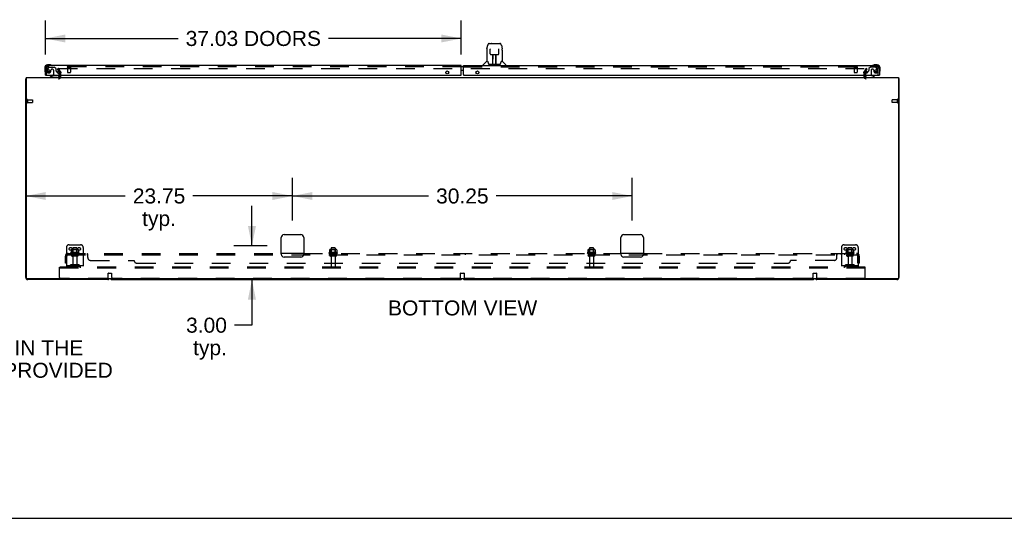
# Model space of a CAD drawing. Header units: inches. Extents: x 0 to 303, y 0 to 196.
# Tile 2 of 25: x 64 to 152, y 0 to 44. Entities that reach past the tile are written whole.
import ezdxf

# ---------------------------------------------------------------- set-up
doc = ezdxf.new("R2010")
doc.units = ezdxf.units.IN
doc.header["$LTSCALE"] = 16.67597
doc.header["$MEASUREMENT"] = 0
doc.linetypes.add('HIDDEN', pattern=[0.2, 0.1, -0.1])
doc.layers.get('0').update_dxf_attribs({"linetype": 'CONTINUOUS'})
for name, color, linetype in [('DEFAULT_2', 8, 'HIDDEN'), ('DIMENSIONS', 7, 'CONTINUOUS'), ('MASTER_DOOR_ASSEMBLY', 7, 'CONTINUOUS'), ('SLAVE_DOOR_ASSEMBLY', 7, 'CONTINUOUS'), ('SUBPANEL', 7, 'CONTINUOUS')]:
    doc.layers.add(name, color=color, linetype=linetype)
doc.styles.get("Standard").update_dxf_attribs({"font": 'arial.ttf'})
doc.dimstyles.new('DIMSTYLE_1', dxfattribs={"dimtxt": 1.337645, "dimasz": 1.783526, "dimexe": 0.09, "dimexo": 0.07, "dimgap": 0.0375, "dimtad": 0, "dimtih": 1, "dimtoh": 1, "dimzin": 4, "dimdsep": 46, "dimtxsty": 'Standard', "dimblk": '_FILLED', "dimblk1": '_FILLED', "dimblk2": '_FILLED', "dimcen": 0.09, "dimadec": 3, "dimazin": 1, "dimtfac": 1, "dimtdec": 3, "dimtofl": 0, "dimtmove": 0, "dimatfit": 3, "dimldrblk": '_FILLED', "dimfxl": 0, "dimtolj": 1, "dimtzin": 4, "dimarcsym": 0})

# ---------------------------------------------------------------- blocks, each defined once
blk = doc.blocks.new('_FILLED')
at = {"color": 0, "linetype": 'ByBlock'}
blk.add_solid([(0, 0), (-1, 0.2), (-1, -0.2)], dxfattribs=at)
blk = doc.blocks.new('*D6')
at = {"layer": 'DIMENSIONS', "color": 2, "linetype": 'Continuous'}
for p, q in [((66.224, 41.339), (66.224, 44.364)), ((103.255, 41.339), (103.255, 44.364)), ((66.224, 42.758), (78.054, 42.758)), ((103.255, 42.758), (91.425, 42.758))]:
    blk.add_line(p, q, dxfattribs=at)
at = {"layer": 'DIMENSIONS', "color": 2, "linetype": 'Continuous', "xscale": 1.7835262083, "yscale": 1.7835262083, "zscale": 1.7835262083, "rotation": 180}
blk.add_blockref('_FILLED', (66.224, 42.758), dxfattribs=at)
at = {"layer": 'DIMENSIONS', "color": 2, "linetype": 'Continuous', "xscale": 1.7835262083, "yscale": 1.7835262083, "zscale": 1.7835262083}
blk.add_blockref('_FILLED', (103.255, 42.758), dxfattribs=at)
at = {"layer": 'DIMENSIONS', "color": 2, "linetype": 'Continuous', "insert": (84.739, 43.427), "char_height": 1.33764, "width": 12.03383, "attachment_point": 2, "line_spacing_factor": 0.9}
blk.add_mtext('37.03 DOORS', dxfattribs=at)
blk = doc.blocks.new('*D23')
at = {"layer": 'DIMENSIONS', "color": 2, "linetype": 'Continuous'}
for p, q in [((84.619, 24.279), (84.619, 27.846)), ((85.975, 24.279), (83.014, 24.279)), ((73.033, 21.279), (86.224, 21.279)), ((84.619, 21.279), (84.619, 17.211)), ((84.619, 17.211), (83.058, 17.211))]:
    blk.add_line(p, q, dxfattribs=at)
at = {"layer": 'DIMENSIONS', "color": 2, "linetype": 'Continuous', "xscale": 1.7835262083, "yscale": 1.7835262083, "zscale": 1.7835262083}
for p, rotation in [((84.619, 24.279), 270), ((84.619, 21.279), 90)]:
    blk.add_blockref('_FILLED', p, dxfattribs=dict(at, rotation=rotation))
at = {"layer": 'DIMENSIONS', "color": 2, "linetype": 'Continuous', "insert": (82.39, 17.88), "char_height": 1.3376, "width": 3.63501, "attachment_point": 3, "line_spacing_factor": 0.9}
blk.add_mtext('3.00\\Ptyp.', dxfattribs=at)
blk = doc.blocks.new('*D24')
at = {"layer": 'DIMENSIONS', "color": 2, "linetype": 'Continuous'}
for p, q in [((88.224, 26.528), (88.224, 30.327)), ((118.474, 26.528), (118.474, 30.327)), ((88.224, 28.722), (100.343, 28.722)), ((118.474, 28.722), (106.355, 28.722))]:
    blk.add_line(p, q, dxfattribs=at)
at = {"layer": 'DIMENSIONS', "color": 2, "linetype": 'Continuous', "xscale": 1.7835262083, "yscale": 1.7835262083, "zscale": 1.7835262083, "rotation": 180}
blk.add_blockref('_FILLED', (88.224, 28.722), dxfattribs=at)
at = {"layer": 'DIMENSIONS', "color": 2, "linetype": 'Continuous', "xscale": 1.7835262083, "yscale": 1.7835262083, "zscale": 1.7835262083}
blk.add_blockref('_FILLED', (118.474, 28.722), dxfattribs=at)
at = {"layer": 'DIMENSIONS', "color": 2, "linetype": 'Continuous', "insert": (103.349, 29.391), "char_height": 1.3376, "width": 4.6743, "attachment_point": 2, "line_spacing_factor": 0.9}
blk.add_mtext('30.25', dxfattribs=at)
blk = doc.blocks.new('*D25')
at = {"layer": 'DIMENSIONS', "color": 2, "linetype": 'Continuous'}
for p, q in [((88.224, 26.528), (88.224, 30.327)), ((64.474, 28.722), (73.343, 28.722)), ((88.224, 28.722), (79.355, 28.722))]:
    blk.add_line(p, q, dxfattribs=at)
at = {"layer": 'DIMENSIONS', "color": 2, "linetype": 'Continuous', "xscale": 1.7835262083, "yscale": 1.7835262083, "zscale": 1.7835262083, "rotation": 180}
blk.add_blockref('_FILLED', (64.474, 28.722), dxfattribs=at)
at = {"layer": 'DIMENSIONS', "color": 2, "linetype": 'Continuous', "xscale": 1.7835262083, "yscale": 1.7835262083, "zscale": 1.7835262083}
blk.add_blockref('_FILLED', (88.224, 28.722), dxfattribs=at)
at = {"layer": 'DIMENSIONS', "color": 2, "linetype": 'Continuous', "insert": (76.349, 29.391), "char_height": 1.3376, "width": 4.6743, "attachment_point": 2, "line_spacing_factor": 0.9}
blk.add_mtext('23.75\\Ptyp.', dxfattribs=at)

msp = doc.modelspace()

# ---------------------------------------------------------------- linework, layer by layer
at = {"color": 3, "linetype": 'Continuous'}
for p, q in [((67.405, 39.847), (67.49, 39.7)), ((67.495, 39.602), (67.495, 39.683)), ((67.495, 39.364), (67.495, 39.483)), ((139.203, 39.683), (139.203, 39.602)), ((139.203, 39.483), (139.203, 39.364)), ((64.474, 21.468), (64.474, 39.175)), ((64.526, 39.279), (64.526, 21.391)), ((64.526, 39.279), (142.172, 39.279)), ((142.172, 39.279), (142.172, 21.391)), ((142.224, 39.175), (142.224, 21.468)), ((87.224, 23.529), (87.224, 25.029)), ((87.474, 25.279), (88.974, 25.279)), ((89.224, 25.029), (89.224, 23.529)), ((117.474, 23.529), (117.474, 25.029)), ((117.724, 25.279), (119.224, 25.279)), ((119.474, 25.029), (119.474, 23.529)), ((88.974, 23.279), (87.474, 23.279)), ((119.224, 23.279), (117.724, 23.279)), ((142.112, 21.331), (64.586, 21.331)), ((71.785, 21.279), (64.663, 21.279)), ((142.035, 21.279), (134.913, 21.279))]:
    msp.add_line(p, q, dxfattribs=at)
at = {"color": 7, "linetype": 'Continuous'}
for p, q in [((64.526, 39.175), (64.474, 39.175)), ((142.172, 39.175), (142.224, 39.175)), ((72.163, 21.279), (103.16, 21.279)), ((103.538, 21.279), (134.535, 21.279)), ((0, 0), (303.199, 0))]:
    msp.add_line(p, q, dxfattribs=at)
at = {"color": 3, "linetype": 'Continuous'}
for points in [[(64.491, 39.192), (64.488, 39.19), (64.485, 39.189), (64.483, 39.188), (64.481, 39.186), (64.479, 39.184), (64.477, 39.183), (64.476, 39.181), (64.475, 39.179), (64.474, 39.178), (64.474, 39.176), (64.474, 39.175)], [(64.514, 39.207), (64.513, 39.205), (64.51, 39.203), (64.508, 39.201), (64.505, 39.2), (64.503, 39.198), (64.5, 39.196), (64.497, 39.195), (64.491, 39.192)], [(142.183, 39.207), (142.185, 39.205), (142.187, 39.203), (142.189, 39.201), (142.192, 39.2), (142.195, 39.198), (142.198, 39.196), (142.201, 39.195)], [(142.201, 39.195), (142.207, 39.192), (142.209, 39.19), (142.212, 39.189), (142.214, 39.188), (142.217, 39.186), (142.219, 39.184), (142.22, 39.183), (142.222, 39.181), (142.223, 39.179), (142.223, 39.178), (142.224, 39.176), (142.224, 39.175)]]:
    msp.add_lwpolyline(points, dxfattribs=at)
for centre, radius, start, end in [((67.462, 39.683), 0.033, 0, 30), ((64.663, 39.09), 0.189, 136.4873, 141.71938), ((67.41, 39.364), 0.085, 270, 360), ((139.288, 39.364), 0.085, 180, 270), ((142.035, 39.09), 0.189, 38.28062, 43.5127), ((87.474, 25.029), 0.25, 90, 180), ((88.974, 25.029), 0.25, 0, 90), ((117.724, 25.029), 0.25, 90, 180), ((119.224, 25.029), 0.25, 0, 90), ((87.474, 23.529), 0.25, 180, 270), ((88.974, 23.529), 0.25, 270, 360), ((117.724, 23.529), 0.25, 180, 270), ((119.224, 23.529), 0.25, 270, 360), ((64.663, 21.468), 0.189, 180, 270), ((64.586, 21.391), 0.06, 180, 270), ((71.785, 21.468), 0.189, 270, 313.51297), ((134.913, 21.468), 0.189, 226.48703, 270), ((142.035, 21.468), 0.189, 270, 360), ((142.112, 21.391), 0.06, 270, 360)]:
    msp.add_arc(centre, radius, start, end, dxfattribs=at)
at = {"color": 7, "linetype": 'Continuous'}
for centre, start, end in [((72.163, 21.468), 226.5797, 270), ((103.16, 21.468), 270, 313.4203), ((103.538, 21.468), 226.5797, 270), ((134.535, 21.468), 270, 313.4203)]:
    msp.add_arc(centre, 0.189, start, end, dxfattribs=at)
at = {"layer": 'DEFAULT_2', "color": 8, "linetype": 'HIDDEN'}
for p, q in [((67.294, 40.04), (67.384, 40.092)), ((67.405, 39.847), (67.294, 40.04)), ((67.384, 40.092), (67.58, 39.752)), ((67.43, 40.092), (139.267, 40.092)), ((67.495, 39.483), (67.495, 39.602)), ((67.599, 39.364), (67.599, 39.683)), ((139.099, 39.683), (139.099, 39.364)), ((139.117, 39.752), (139.313, 40.092)), ((139.203, 39.602), (139.203, 39.483)), ((139.207, 39.7), (139.403, 40.04)), ((139.403, 40.04), (139.313, 40.092)), ((64.578, 37.317), (64.578, 37.033)), ((64.621, 37.317), (64.621, 37.033)), ((64.621, 37.299), (65.068, 37.299)), ((64.621, 37.051), (65.068, 37.051)), ((65.078, 37.289), (65.078, 37.061)), ((141.62, 37.061), (141.62, 37.289)), ((142.077, 37.299), (141.63, 37.299)), ((142.077, 37.051), (141.63, 37.051)), ((142.077, 37.033), (142.077, 37.317)), ((142.12, 37.033), (142.12, 37.317)), ((68.099, 24.133), (68.099, 22.383)), ((68.349, 24.383), (69.349, 24.383)), ((69.205, 23.678), (68.493, 23.678)), ((68.53, 23.923), (68.53, 23.705)), ((69.104, 23.944), (68.593, 23.944)), ((68.665, 23.924), (68.645, 23.944)), ((68.661, 24.078), (68.661, 23.483)), ((68.665, 23.628), (68.665, 23.924)), ((69.032, 23.924), (68.665, 23.924)), ((69.006, 24.108), (68.691, 24.108)), ((69.032, 23.924), (69.052, 23.944)), ((69.032, 23.628), (69.032, 23.924)), ((69.036, 24.078), (69.036, 23.483)), ((69.168, 23.923), (69.168, 23.705)), ((69.599, 24.133), (69.599, 22.383)), ((92.205, 23.678), (91.493, 23.678)), ((91.53, 23.923), (91.53, 23.705)), ((92.104, 23.944), (91.593, 23.944)), ((91.665, 23.924), (91.645, 23.944)), ((91.661, 24.078), (91.661, 23.483)), ((91.665, 23.628), (91.665, 23.924)), ((92.032, 23.924), (91.665, 23.924)), ((92.006, 24.108), (91.691, 24.108)), ((92.032, 23.924), (92.052, 23.944)), ((92.032, 23.628), (92.032, 23.924)), ((92.036, 24.078), (92.036, 23.483)), ((92.168, 23.923), (92.168, 23.705)), ((115.205, 23.678), (114.493, 23.678)), ((114.53, 23.923), (114.53, 23.705)), ((115.104, 23.944), (114.593, 23.944)), ((114.665, 23.924), (114.645, 23.944)), ((114.661, 24.078), (114.661, 23.483)), ((115.032, 23.924), (114.665, 23.924)), ((114.665, 23.628), (114.665, 23.924)), ((115.006, 24.108), (114.691, 24.108)), ((115.032, 23.924), (115.052, 23.944)), ((115.032, 23.628), (115.032, 23.924)), ((115.036, 24.078), (115.036, 23.483)), ((115.168, 23.923), (115.168, 23.705)), ((137.099, 24.133), (137.099, 22.383)), ((137.349, 24.383), (138.349, 24.383)), ((138.205, 23.678), (137.493, 23.678)), ((137.53, 23.923), (137.53, 23.705)), ((138.104, 23.944), (137.593, 23.944)), ((137.665, 23.924), (137.645, 23.944)), ((137.661, 24.078), (137.661, 23.483)), ((138.032, 23.924), (137.665, 23.924)), ((137.665, 23.628), (137.665, 23.924)), ((138.006, 24.108), (137.691, 24.108)), ((138.032, 23.924), (138.052, 23.944)), ((138.032, 23.628), (138.032, 23.924)), ((138.036, 24.078), (138.036, 23.483)), ((138.168, 23.923), (138.168, 23.705)), ((138.599, 24.133), (138.599, 22.383)), ((68.515, 23.608), (69.183, 23.608)), ((69.106, 23.483), (68.591, 23.483)), ((69.106, 23.373), (68.591, 23.373)), ((68.665, 23.628), (68.645, 23.608)), ((69.032, 23.628), (68.665, 23.628)), ((68.684, 23.311), (68.684, 22.413)), ((69.014, 23.311), (69.014, 22.413)), ((69.032, 23.628), (69.052, 23.608)), ((91.515, 23.608), (92.183, 23.608)), ((92.106, 23.483), (91.591, 23.483)), ((92.106, 23.373), (91.591, 23.373)), ((91.665, 23.628), (91.645, 23.608)), ((92.032, 23.628), (91.665, 23.628)), ((91.684, 23.311), (91.684, 22.413)), ((92.014, 23.311), (92.014, 22.413)), ((92.032, 23.628), (92.052, 23.608)), ((114.515, 23.608), (115.183, 23.608)), ((115.106, 23.483), (114.591, 23.483)), ((115.106, 23.373), (114.591, 23.373)), ((114.665, 23.628), (114.645, 23.608)), ((115.032, 23.628), (114.665, 23.628)), ((114.684, 23.311), (114.684, 22.413)), ((115.014, 23.311), (115.014, 22.413)), ((115.032, 23.628), (115.052, 23.608)), ((137.515, 23.608), (138.183, 23.608)), ((138.106, 23.483), (137.591, 23.483)), ((138.106, 23.373), (137.591, 23.373)), ((137.665, 23.628), (137.645, 23.608)), ((138.032, 23.628), (137.665, 23.628)), ((137.684, 23.311), (137.684, 22.413)), ((138.014, 23.311), (138.014, 22.413)), ((138.032, 23.628), (138.052, 23.608)), ((67.474, 22.279), (67.474, 22.383)), ((139.224, 22.383), (67.474, 22.383)), ((67.474, 21.446), (67.474, 22.279)), ((139.224, 22.279), (67.474, 22.279)), ((69.599, 22.487), (68.099, 22.487)), ((68.442, 22.556), (68.374, 22.507)), ((68.502, 22.471), (68.434, 22.422)), ((69.189, 22.577), (68.508, 22.577)), ((69.189, 22.473), (68.508, 22.473)), ((68.674, 22.577), (68.674, 22.473)), ((69.024, 22.577), (69.024, 22.473)), ((69.195, 22.471), (69.263, 22.422)), ((69.256, 22.556), (69.324, 22.507)), ((138.599, 22.487), (137.099, 22.487)), ((137.442, 22.556), (137.374, 22.507)), ((137.502, 22.471), (137.434, 22.422)), ((138.189, 22.577), (137.508, 22.577)), ((138.189, 22.473), (137.508, 22.473)), ((137.674, 22.577), (137.674, 22.473)), ((138.024, 22.577), (138.024, 22.473)), ((138.195, 22.471), (138.263, 22.422)), ((138.256, 22.556), (138.324, 22.507)), ((139.224, 22.279), (139.224, 22.383)), ((139.224, 21.446), (139.224, 22.279)), ((71.699, 21.383), (67.536, 21.383)), ((71.824, 21.508), (71.824, 21.833)), ((71.844, 21.853), (72.104, 21.853)), ((72.124, 21.833), (72.124, 21.508)), ((103.074, 21.383), (72.249, 21.383)), ((103.199, 21.508), (103.199, 21.833)), ((103.219, 21.853), (103.479, 21.853)), ((103.499, 21.833), (103.499, 21.508)), ((134.449, 21.383), (103.624, 21.383)), ((134.574, 21.508), (134.574, 21.833)), ((134.594, 21.853), (134.854, 21.853)), ((134.874, 21.833), (134.874, 21.508)), ((139.161, 21.383), (134.999, 21.383))]:
    msp.add_line(p, q, dxfattribs=at)
for points in [[(67.41, 40.074), (67.41, 40.076), (67.411, 40.078), (67.411, 40.08), (67.412, 40.082), (67.413, 40.083), (67.415, 40.085), (67.416, 40.086), (67.418, 40.088), (67.42, 40.089), (67.422, 40.09), (67.424, 40.091), (67.426, 40.091), (67.428, 40.091), (67.43, 40.092)], [(67.412, 40.067), (67.411, 40.068), (67.411, 40.07), (67.41, 40.072), (67.41, 40.074), (67.41, 40.074)], [(139.267, 40.092), (139.269, 40.091), (139.272, 40.091), (139.274, 40.091), (139.276, 40.09), (139.278, 40.089), (139.28, 40.088), (139.281, 40.086), (139.283, 40.085), (139.284, 40.083), (139.285, 40.082), (139.286, 40.08), (139.287, 40.078), (139.287, 40.076), (139.287, 40.074)], [(139.287, 40.074), (139.287, 40.074), (139.287, 40.072), (139.287, 40.07), (139.286, 40.068), (139.285, 40.067)], [(68.53, 23.705), (68.53, 23.703), (68.53, 23.702), (68.529, 23.701), (68.529, 23.7), (68.529, 23.7), (68.528, 23.699), (68.528, 23.699), (68.527, 23.698), (68.527, 23.698), (68.527, 23.697), (68.526, 23.697), (68.526, 23.697), (68.526, 23.697), (68.526, 23.696), (68.525, 23.696), (68.525, 23.696), (68.525, 23.696), (68.525, 23.696)], [(68.536, 23.932), (68.534, 23.931), (68.533, 23.93), (68.532, 23.929), (68.531, 23.927), (68.53, 23.926), (68.53, 23.924), (68.53, 23.923)], [(69.162, 23.932), (69.163, 23.931), (69.164, 23.93), (69.166, 23.929), (69.166, 23.927), (69.167, 23.926), (69.167, 23.924), (69.168, 23.923)], [(69.173, 23.696), (69.173, 23.696), (69.172, 23.696), (69.172, 23.696), (69.172, 23.696), (69.172, 23.697), (69.171, 23.697), (69.171, 23.697), (69.171, 23.697), (69.17, 23.698), (69.17, 23.698), (69.17, 23.699), (69.169, 23.699), (69.169, 23.7), (69.169, 23.7), (69.168, 23.701), (69.168, 23.702), (69.168, 23.703), (69.168, 23.705)], [(91.53, 23.705), (91.53, 23.703), (91.53, 23.702), (91.529, 23.701), (91.529, 23.7), (91.529, 23.7), (91.528, 23.699), (91.528, 23.699), (91.527, 23.698), (91.527, 23.698), (91.527, 23.697), (91.526, 23.697), (91.526, 23.697), (91.526, 23.697), (91.526, 23.696), (91.525, 23.696), (91.525, 23.696), (91.525, 23.696), (91.525, 23.696)], [(91.536, 23.932), (91.534, 23.931), (91.533, 23.93), (91.532, 23.929), (91.531, 23.927), (91.53, 23.926), (91.53, 23.924), (91.53, 23.923)], [(92.162, 23.932), (92.163, 23.931), (92.164, 23.93), (92.166, 23.929), (92.166, 23.927), (92.167, 23.926), (92.167, 23.924), (92.168, 23.923)], [(92.173, 23.696), (92.173, 23.696), (92.172, 23.696), (92.172, 23.696), (92.172, 23.696), (92.172, 23.697), (92.171, 23.697), (92.171, 23.697), (92.171, 23.697), (92.17, 23.698), (92.17, 23.698), (92.17, 23.699), (92.169, 23.699), (92.169, 23.7), (92.169, 23.7), (92.168, 23.701), (92.168, 23.702), (92.168, 23.703), (92.168, 23.705)], [(114.53, 23.705), (114.53, 23.703), (114.53, 23.702), (114.529, 23.701), (114.529, 23.7), (114.529, 23.7), (114.528, 23.699), (114.528, 23.699), (114.527, 23.698), (114.527, 23.698), (114.527, 23.697), (114.526, 23.697), (114.526, 23.697), (114.526, 23.697), (114.526, 23.696), (114.525, 23.696), (114.525, 23.696), (114.525, 23.696), (114.525, 23.696)], [(114.536, 23.932), (114.534, 23.931), (114.533, 23.93), (114.532, 23.929), (114.531, 23.927), (114.53, 23.926), (114.53, 23.924), (114.53, 23.923)], [(115.162, 23.932), (115.163, 23.931), (115.164, 23.93), (115.166, 23.929), (115.166, 23.927), (115.167, 23.926), (115.167, 23.924), (115.168, 23.923)], [(115.173, 23.696), (115.173, 23.696), (115.172, 23.696), (115.172, 23.696), (115.172, 23.696), (115.172, 23.697), (115.171, 23.697), (115.171, 23.697), (115.171, 23.697), (115.17, 23.698), (115.17, 23.698), (115.17, 23.699), (115.169, 23.699), (115.169, 23.7), (115.169, 23.7), (115.168, 23.701), (115.168, 23.702), (115.168, 23.703), (115.168, 23.705)], [(137.53, 23.705), (137.53, 23.703), (137.53, 23.702), (137.529, 23.701), (137.529, 23.7), (137.529, 23.7), (137.528, 23.699), (137.528, 23.699), (137.527, 23.698), (137.527, 23.698), (137.527, 23.697), (137.526, 23.697), (137.526, 23.697), (137.526, 23.697), (137.526, 23.696), (137.525, 23.696), (137.525, 23.696), (137.525, 23.696), (137.525, 23.696)], [(137.536, 23.932), (137.534, 23.931), (137.533, 23.93), (137.532, 23.929), (137.531, 23.927), (137.53, 23.926), (137.53, 23.924), (137.53, 23.923)], [(138.162, 23.932), (138.163, 23.931), (138.164, 23.93), (138.166, 23.929), (138.166, 23.927), (138.167, 23.926), (138.167, 23.924), (138.168, 23.923)], [(138.173, 23.696), (138.173, 23.696), (138.172, 23.696), (138.172, 23.696), (138.172, 23.696), (138.172, 23.697), (138.171, 23.697), (138.171, 23.697), (138.171, 23.697), (138.17, 23.698), (138.17, 23.698), (138.17, 23.699), (138.169, 23.699), (138.169, 23.7), (138.169, 23.7), (138.168, 23.701), (138.168, 23.702), (138.168, 23.703), (138.168, 23.705)]]:
    msp.add_lwpolyline(points, dxfattribs=at)
for centre in [(68.474, 24.008), (69.224, 24.008), (137.474, 24.008), (138.224, 24.008)]:
    msp.add_circle(centre, 0.128, dxfattribs=at)
for centre, radius, start, end in [((67.462, 39.683), 0.137, 0, 30), ((139.236, 39.683), 0.137, 150, 180), ((139.236, 39.683), 0.033, 150, 180), ((67.41, 39.364), 0.189, 270, 360), ((139.288, 39.364), 0.189, 180, 270), ((64.599, 37.317), 0.0215, 0, 180), ((64.599, 37.033), 0.0215, 180, 360), ((65.068, 37.289), 0.01, 0, 90), ((65.068, 37.061), 0.01, 270, 360), ((141.63, 37.289), 0.01, 90, 180), ((141.63, 37.061), 0.01, 180, 270), ((142.098, 37.317), 0.0215, 360, 180), ((142.098, 37.033), 0.0215, 180, 0), ((68.349, 24.133), 0.25, 90, 180), ((68.515, 23.646), 0.0384, 124.44966, 270), ((68.849, 23.078), 0.698, 117.6814, 120.66313), ((68.593, 23.803), 0.141, 90, 113.95), ((68.691, 24.078), 0.03, 90, 180), ((69.006, 24.078), 0.03, 0, 90), ((69.104, 23.803), 0.141, 66.05, 90), ((68.849, 23.078), 0.698, 59.33687, 62.3186), ((69.183, 23.646), 0.0384, 270, 55.55034), ((69.349, 24.133), 0.25, 0, 90), ((91.515, 23.646), 0.0384, 124.44966, 270), ((91.849, 23.078), 0.698, 117.6814, 120.66313), ((91.593, 23.803), 0.141, 90, 113.95), ((91.691, 24.078), 0.03, 90, 180), ((92.006, 24.078), 0.03, 0, 90), ((92.104, 23.803), 0.141, 66.05, 90), ((91.849, 23.078), 0.698, 59.33687, 62.3186), ((92.183, 23.646), 0.0384, 270, 55.55034), ((114.515, 23.646), 0.0384, 124.44966, 270), ((114.849, 23.078), 0.698, 117.6814, 120.66313), ((114.593, 23.803), 0.141, 90, 113.95), ((114.691, 24.078), 0.03, 90, 180), ((115.006, 24.078), 0.03, 0, 90), ((115.104, 23.803), 0.141, 66.05, 90), ((114.849, 23.078), 0.698, 59.33687, 62.3186), ((115.183, 23.646), 0.0384, 270, 55.55034), ((137.349, 24.133), 0.25, 90, 180), ((137.515, 23.646), 0.0384, 124.44966, 270), ((137.849, 23.078), 0.698, 117.6814, 120.66313), ((137.593, 23.803), 0.141, 90, 113.95), ((137.691, 24.078), 0.03, 90, 180), ((138.006, 24.078), 0.03, 0, 90), ((138.104, 23.803), 0.141, 66.05, 90), ((137.849, 23.078), 0.698, 59.33687, 62.3186), ((138.183, 23.646), 0.0384, 270, 55.55034), ((138.349, 24.133), 0.25, 0, 90), ((68.591, 23.428), 0.055, 90, 270), ((68.621, 23.311), 0.0625, 0, 90), ((69.076, 23.311), 0.0625, 90, 180), ((69.106, 23.428), 0.055, 270, 90), ((91.591, 23.428), 0.055, 90, 270), ((91.621, 23.311), 0.0625, 0, 90), ((92.076, 23.311), 0.0625, 90, 180), ((92.106, 23.428), 0.055, 270, 90), ((114.591, 23.428), 0.055, 90, 270), ((114.621, 23.311), 0.0625, 0, 90), ((115.076, 23.311), 0.0625, 90, 180), ((115.106, 23.428), 0.055, 270, 90), ((137.591, 23.428), 0.055, 90, 270), ((137.621, 23.311), 0.0625, 0, 90), ((138.076, 23.311), 0.0625, 90, 180), ((138.106, 23.428), 0.055, 270, 90), ((68.313, 22.591), 0.104, 270, 305.75389), ((68.313, 22.591), 0.208, 270, 305.75389), ((68.508, 22.463), 0.114, 90, 125.75389), ((68.508, 22.463), 0.01, 90, 125.75389), ((68.714, 22.413), 0.03, 180, 270), ((68.984, 22.413), 0.03, 270, 360), ((69.189, 22.463), 0.114, 54.24611, 90), ((69.189, 22.463), 0.01, 54.24611, 90), ((69.385, 22.591), 0.208, 234.24611, 270), ((69.385, 22.591), 0.104, 234.24611, 270), ((91.714, 22.413), 0.03, 180, 270), ((91.984, 22.413), 0.03, 270, 360), ((114.714, 22.413), 0.03, 180, 270), ((114.984, 22.413), 0.03, 270, 360), ((137.313, 22.591), 0.104, 270, 305.75389), ((137.313, 22.591), 0.208, 270, 305.75389), ((137.508, 22.463), 0.114, 90, 125.75389), ((137.508, 22.463), 0.01, 90, 125.75389), ((137.714, 22.413), 0.03, 180, 270), ((137.984, 22.413), 0.03, 270, 360), ((138.189, 22.463), 0.114, 54.24611, 90), ((138.189, 22.463), 0.01, 54.24611, 90), ((138.385, 22.591), 0.208, 234.24611, 270), ((138.385, 22.591), 0.104, 234.24611, 270), ((67.536, 21.446), 0.0625, 180, 270), ((71.699, 21.508), 0.125, 270, 360), ((71.844, 21.833), 0.02, 90, 180), ((72.104, 21.833), 0.02, 0, 90), ((72.249, 21.508), 0.125, 180, 270), ((103.074, 21.508), 0.125, 270, 360), ((103.219, 21.833), 0.02, 90, 180), ((103.479, 21.833), 0.02, 0, 90), ((103.624, 21.508), 0.125, 180, 270), ((134.449, 21.508), 0.125, 270, 360), ((134.594, 21.833), 0.02, 90, 180), ((134.854, 21.833), 0.02, 0, 90), ((134.999, 21.508), 0.125, 180, 270), ((139.161, 21.446), 0.0625, 270, 360)]:
    msp.add_arc(centre, radius, start, end, dxfattribs=at)
at = {"layer": 'MASTER_DOOR_ASSEMBLY', "color": 7, "linetype": 'Continuous'}
for p, q in [((105.54, 41.846), (105.605, 42.151)), ((105.729, 42.306), (106.613, 42.306)), ((105.815, 42.306), (105.814, 42.306)), ((105.975, 42.325), (105.956, 42.306)), ((105.975, 42.325), (106.452, 42.325)), ((106.452, 42.325), (106.471, 42.306)), ((106.613, 42.306), (106.698, 42.306)), ((106.822, 42.151), (106.887, 41.846)), ((105.524, 41.703), (105.524, 40.731)), ((105.825, 41.831), (105.826, 41.828)), ((105.826, 41.828), (105.826, 41.825)), ((105.826, 41.825), (105.826, 41.821)), ((105.826, 41.821), (105.826, 41.813)), ((105.828, 41.682), (105.826, 41.813)), ((105.833, 41.399), (105.828, 41.682)), ((105.833, 41.399), (105.835, 41.386)), ((105.914, 41.321), (106.034, 41.321)), ((106.064, 40.475), (106.079, 41.322)), ((106.07, 41.322), (106.358, 41.322)), ((106.072, 40.906), (106.072, 41.322)), ((106.339, 40.455), (106.324, 41.322)), ((106.355, 40.455), (106.355, 41.322)), ((106.393, 41.321), (106.513, 41.321)), ((106.594, 41.399), (106.601, 41.809)), ((106.601, 41.823), (106.601, 41.827)), ((106.601, 41.818), (106.601, 41.823)), ((106.601, 41.809), (106.601, 41.818)), ((106.893, 41.816), (106.887, 41.846)), ((106.902, 41.702), (106.902, 40.731)), ((105.21, 40.337), (105.21, 40.399)), ((105.519, 40.725), (105.221, 40.427)), ((105.598, 40.731), (105.524, 40.731)), ((105.594, 40.731), (105.6, 40.72)), ((105.66, 40.566), (105.675, 40.519)), ((105.675, 40.519), (105.678, 40.51)), ((105.728, 40.455), (106.699, 40.455)), ((106.075, 41.097), (106.072, 41.097)), ((106.075, 41.085), (106.072, 41.085)), ((106.072, 40.455), (106.072, 40.459)), ((106.355, 41.097), (106.328, 41.097)), ((106.355, 41.085), (106.328, 41.085)), ((106.332, 40.857), (106.355, 40.857)), ((106.355, 40.853), (106.332, 40.853)), ((106.749, 40.51), (106.752, 40.519)), ((106.827, 40.72), (106.832, 40.729)), ((106.902, 40.731), (106.829, 40.731)), ((106.908, 40.725), (107.206, 40.427)), ((107.217, 40.337), (107.217, 40.399)), ((140.271, 40.397), (140.014, 40.397)), ((103.442, 40.233), (103.352, 40.233)), ((103.442, 39.913), (103.352, 39.913)), ((139.245, 39.483), (139.245, 39.436)), ((139.355, 39.71), (139.274, 39.629)), ((140.032, 39.318), (139.794, 39.456)), ((140.454, 39.483), (140.474, 39.483)), ((140.474, 40.091), (140.474, 40.134)), ((140.534, 39.878), (140.531, 39.84)), ((140.534, 39.878), (140.534, 40.134)), ((140.032, 39.279), (140.032, 39.318))]:
    msp.add_line(p, q, dxfattribs=at)
at = {"layer": 'MASTER_DOOR_ASSEMBLY', "color": 3, "linetype": 'Continuous'}
for p, q in [((103.442, 39.546), (103.442, 40.337)), ((103.442, 40.337), (140.227, 40.337)), ((103.505, 39.483), (140.454, 39.483)), ((140.474, 40.091), (140.474, 39.483))]:
    msp.add_line(p, q, dxfattribs=at)
at = {"layer": 'MASTER_DOOR_ASSEMBLY', "color": 8, "linetype": 'HIDDEN'}
for p, q in [((103.442, 40.233), (140.227, 40.233)), ((138.228, 40.19), (138.512, 40.19)), ((138.246, 40.19), (138.246, 39.743)), ((138.256, 39.733), (138.484, 39.733)), ((138.494, 40.19), (138.494, 39.743)), ((139.245, 39.559), (139.245, 39.483)), ((139.493, 39.849), (139.355, 39.71)), ((139.678, 40.212), (139.552, 40.086)), ((139.552, 40.086), (139.552, 39.907)), ((140.129, 40.212), (139.678, 40.212)), ((139.744, 39.922), (139.744, 39.543)), ((139.875, 40.02), (139.842, 40.02)), ((139.973, 39.933), (139.973, 39.922)), ((140.295, 40.034), (140.194, 40.178)), ((140.37, 39.483), (140.37, 40.091)), ((139.402, 39.279), (140.032, 39.279))]:
    msp.add_line(p, q, dxfattribs=at)
at = {"layer": 'MASTER_DOOR_ASSEMBLY', "color": 7, "linetype": 'Continuous'}
for points in [[(105.729, 42.306), (105.725, 42.305), (105.712, 42.304), (105.699, 42.301), (105.687, 42.295), (105.675, 42.289), (105.665, 42.281), (105.656, 42.272), (105.648, 42.262), (105.641, 42.252), (105.634, 42.24), (105.628, 42.228), (105.623, 42.214), (105.617, 42.199), (105.612, 42.183), (105.608, 42.164), (105.605, 42.151)], [(106.822, 42.151), (106.819, 42.164), (106.815, 42.183), (106.809, 42.199), (106.804, 42.215), (106.799, 42.228), (106.793, 42.241), (106.786, 42.252), (106.779, 42.263), (106.771, 42.272), (106.761, 42.281), (106.751, 42.289), (106.74, 42.296), (106.727, 42.301), (106.714, 42.304), (106.701, 42.306), (106.698, 42.306)], [(105.54, 41.846), (105.534, 41.815), (105.528, 41.775), (105.525, 41.735), (105.524, 41.703)], [(105.825, 41.834), (105.825, 41.834), (105.825, 41.834), (105.825, 41.834), (105.825, 41.834), (105.825, 41.833), (105.825, 41.832), (105.825, 41.831)], [(105.835, 41.386), (105.838, 41.374), (105.843, 41.362), (105.851, 41.351), (105.859, 41.342), (105.869, 41.334), (105.88, 41.328), (105.892, 41.324), (105.904, 41.322), (105.913, 41.321)], [(106.034, 41.321), (106.038, 41.321), (106.046, 41.322), (106.054, 41.322)], [(106.054, 41.322), (106.062, 41.322), (106.07, 41.322)], [(106.358, 41.322), (106.366, 41.322), (106.374, 41.322)], [(106.374, 41.322), (106.382, 41.322), (106.39, 41.321), (106.393, 41.321)], [(106.514, 41.321), (106.525, 41.322), (106.536, 41.324), (106.548, 41.329), (106.559, 41.335), (106.569, 41.343), (106.577, 41.352), (106.584, 41.363), (106.589, 41.375), (106.593, 41.387), (106.594, 41.399)], [(106.601, 41.827), (106.601, 41.83), (106.601, 41.832), (106.602, 41.833), (106.602, 41.833), (106.602, 41.834), (106.602, 41.834)], [(106.902, 41.702), (106.902, 41.736), (106.898, 41.776), (106.893, 41.816)], [(105.6, 40.72), (105.614, 40.692), (105.629, 40.656), (105.644, 40.614), (105.66, 40.566)], [(105.678, 40.51), (105.682, 40.497), (105.687, 40.487), (105.692, 40.478)], [(105.692, 40.478), (105.698, 40.471), (105.703, 40.465), (105.71, 40.46), (105.717, 40.457), (105.725, 40.455), (105.727, 40.455)], [(106.7, 40.455), (106.701, 40.455), (106.709, 40.457), (106.716, 40.46), (106.723, 40.465), (106.729, 40.471), (106.734, 40.478)], [(106.734, 40.478), (106.739, 40.487), (106.744, 40.497), (106.749, 40.51)], [(106.752, 40.519), (106.766, 40.565), (106.782, 40.612), (106.798, 40.655), (106.813, 40.691), (106.827, 40.72)]]:
    msp.add_lwpolyline(points, dxfattribs=at)
at = {"layer": 'MASTER_DOOR_ASSEMBLY', "color": 3, "linetype": 'Continuous'}
for centre in [(104.692, 39.733), (139.224, 39.733)]:
    msp.add_circle(centre, 0.133, dxfattribs=at)
at = {"layer": 'MASTER_DOOR_ASSEMBLY', "color": 8, "linetype": 'HIDDEN'}
msp.add_circle((140.17, 39.87), 0.101, dxfattribs=at)
at = {"layer": 'MASTER_DOOR_ASSEMBLY', "color": 7, "linetype": 'Continuous'}
for centre, radius, start, end in [((105.249, 40.399), 0.0394, 135, 180), ((105.533, 40.711), 0.0197, 97.5, 135), ((106.084, 40.475), 0.0197, 179, 269.92316), ((106.319, 40.475), 0.0197, 270.07713, 1), ((106.894, 40.711), 0.0197, 45, 82.5), ((107.178, 40.399), 0.0394, 0, 45), ((139.894, 40.349), 0.015, 120.88989, 173.62041), ((139.894, 40.352), 0.015, 186.37959, 270), ((140.014, 40.147), 0.25, 90, 120.88989), ((140.271, 40.134), 0.263, 0, 90), ((140.271, 40.134), 0.203, 0, 90), ((139.345, 39.559), 0.1, 135, 152.98246), ((139.844, 39.543), 0.1, 216.54681, 239.90799), ((140.489, 39.757), 0.015, 180, 263.62041), ((140.485, 39.757), 0.015, 276.37959, 329.11011), ((140.284, 39.878), 0.25, 329.11011, 360), ((139.402, 39.436), 0.157, 180, 270)]:
    msp.add_arc(centre, radius, start, end, dxfattribs=at)
at = {"layer": 'MASTER_DOOR_ASSEMBLY', "color": 3, "linetype": 'Continuous'}
for centre, radius, start, end in [((140.227, 40.091), 0.246, 0, 90), ((103.505, 39.546), 0.0625, 180, 270)]:
    msp.add_arc(centre, radius, start, end, dxfattribs=at)
at = {"layer": 'MASTER_DOOR_ASSEMBLY', "color": 8, "linetype": 'HIDDEN'}
for centre, radius, start, end in [((138.228, 40.212), 0.0215, 90, 270), ((138.256, 39.743), 0.01, 180, 270), ((138.484, 39.743), 0.01, 270, 360), ((138.512, 40.212), 0.0215, 270, 90), ((139.345, 39.559), 0.1, 152.98246, 180), ((139.564, 39.778), 0.1, 111.60962, 135), ((139.513, 39.907), 0.039, 291.60962, 360), ((139.842, 39.922), 0.098, 90, 180), ((139.844, 39.543), 0.1, 180, 216.54681), ((139.875, 39.922), 0.098, 0, 90), ((140.366, 39.933), 0.393, 181.65986, 197.92977), ((140.17, 39.87), 0.187, 197.84824, 16.84389), ((140.129, 40.133), 0.079, 35.1, 90), ((140.227, 40.091), 0.142, 0, 90), ((139.98, 39.812), 0.386, 16.84389, 35.1)]:
    msp.add_arc(centre, radius, start, end, dxfattribs=at)
at = {"layer": 'MASTER_DOOR_ASSEMBLY', "color": 7, "linetype": 'Continuous'}
for centre, start_param, end_param in [((106.064, 40.495), -1.369355, -1.264777), ((106.339, 40.495), -1.876815, -1.570796)]:
    msp.add_ellipse(centre, major_axis=(0.0394, 0), ratio=1, start_param=start_param, end_param=end_param, dxfattribs=at)
at = {"layer": 'SLAVE_DOOR_ASSEMBLY', "color": 7, "linetype": 'Continuous'}
for p, q in [((66.683, 40.397), (66.427, 40.397)), ((66.47, 40.337), (66.427, 40.337)), ((66.721, 40.394), (66.683, 40.397)), ((66.164, 40.134), (66.164, 39.878)), ((66.164, 39.878), (66.167, 39.84)), ((66.244, 39.483), (66.224, 39.483)), ((66.904, 39.456), (66.666, 39.318)), ((67.343, 39.71), (67.423, 39.629)), ((67.453, 39.483), (67.453, 39.436)), ((103.442, 40.233), (103.255, 40.233)), ((103.442, 39.913), (103.255, 39.913)), ((66.666, 39.279), (66.666, 39.318))]:
    msp.add_line(p, q, dxfattribs=at)
at = {"layer": 'SLAVE_DOOR_ASSEMBLY', "color": 3, "linetype": 'Continuous'}
for p, q in [((103.255, 40.337), (66.47, 40.337)), ((103.255, 39.546), (103.255, 40.337)), ((66.224, 39.483), (66.224, 40.091)), ((66.244, 39.483), (103.192, 39.483))]:
    msp.add_line(p, q, dxfattribs=at)
at = {"layer": 'SLAVE_DOOR_ASSEMBLY', "color": 8, "linetype": 'HIDDEN'}
for p, q in [((66.328, 39.483), (66.328, 40.091)), ((66.504, 40.178), (66.402, 40.034)), ((103.255, 40.233), (66.47, 40.233)), ((66.568, 40.212), (67.02, 40.212)), ((66.725, 39.922), (66.725, 39.933)), ((66.856, 40.02), (66.823, 40.02)), ((66.954, 39.922), (66.954, 39.543)), ((67.146, 40.086), (67.02, 40.212)), ((67.146, 40.086), (67.146, 39.907)), ((67.343, 39.71), (67.204, 39.849)), ((67.453, 39.559), (67.453, 39.483)), ((68.186, 40.19), (68.47, 40.19)), ((68.204, 40.19), (68.204, 39.743)), ((68.214, 39.733), (68.442, 39.733)), ((68.452, 40.19), (68.452, 39.743)), ((67.296, 39.279), (66.666, 39.279))]:
    msp.add_line(p, q, dxfattribs=at)
msp.add_circle((66.528, 39.87), 0.101, dxfattribs=at)
at = {"layer": 'SLAVE_DOOR_ASSEMBLY', "color": 3, "linetype": 'Continuous'}
for centre in [(67.474, 39.733), (102.005, 39.733)]:
    msp.add_circle(centre, 0.133, dxfattribs=at)
at = {"layer": 'SLAVE_DOOR_ASSEMBLY', "color": 7, "linetype": 'Continuous'}
for centre, radius, start, end in [((66.427, 40.134), 0.263, 90, 180), ((66.427, 40.134), 0.203, 90, 180), ((66.683, 40.147), 0.25, 59.11011, 90), ((66.804, 40.352), 0.015, 270, 353.62041), ((66.804, 40.349), 0.015, 6.37959, 59.11011), ((66.414, 39.878), 0.25, 180, 210.88989), ((66.212, 39.757), 0.015, 210.88989, 263.62041), ((66.209, 39.757), 0.015, 276.37959, 360), ((66.854, 39.543), 0.1, 300.09201, 323.45319), ((67.353, 39.559), 0.1, 27.01754, 45), ((67.296, 39.436), 0.157, 270, 360)]:
    msp.add_arc(centre, radius, start, end, dxfattribs=at)
at = {"layer": 'SLAVE_DOOR_ASSEMBLY', "color": 3, "linetype": 'Continuous'}
for centre, radius, start, end in [((66.47, 40.091), 0.246, 90, 180), ((103.192, 39.546), 0.0625, 270, 360)]:
    msp.add_arc(centre, radius, start, end, dxfattribs=at)
at = {"layer": 'SLAVE_DOOR_ASSEMBLY', "color": 8, "linetype": 'HIDDEN'}
for centre, radius, start, end in [((66.47, 40.091), 0.142, 90, 180), ((66.528, 39.87), 0.187, 163.15611, 342.15176), ((66.718, 39.812), 0.386, 144.9, 163.15611), ((66.568, 40.133), 0.079, 90, 144.9), ((66.332, 39.933), 0.393, 342.07023, 358.34014), ((66.823, 39.922), 0.098, 90, 180), ((66.856, 39.922), 0.098, 0, 90), ((66.854, 39.543), 0.1, 323.45319, 360), ((67.185, 39.907), 0.039, 180, 248.39038), ((67.134, 39.778), 0.1, 45, 68.39038), ((67.353, 39.559), 0.1, 0, 27.01754), ((68.186, 40.212), 0.0215, 90, 270), ((68.214, 39.743), 0.01, 180, 270), ((68.442, 39.743), 0.01, 270, 360), ((68.47, 40.212), 0.0215, 270, 90)]:
    msp.add_arc(centre, radius, start, end, dxfattribs=at)
at = {"layer": 'SUBPANEL', "color": 8, "linetype": 'HIDDEN'}
for p, q in [((68.005, 22.733), (68.005, 23.371)), ((68.13, 22.983), (68.005, 22.983)), ((68.091, 23.554), (68.171, 23.458)), ((68.13, 23.483), (68.13, 23.608)), ((68.13, 23.608), (87.224, 23.608)), ((68.13, 23.483), (138.567, 23.483)), ((68.13, 22.733), (68.13, 23.371)), ((68.153, 23.479), (68.153, 23.479)), ((68.599, 23.608), (68.599, 23.483)), ((69.099, 23.608), (69.099, 23.483)), ((69.327, 23.608), (69.327, 23.483)), ((69.608, 23.608), (69.608, 23.483)), ((69.97, 23.483), (69.97, 23.608)), ((69.995, 23.573), (69.991, 23.581)), ((70.005, 23.233), (70.005, 23.554)), ((70.255, 22.983), (74.13, 22.983)), ((89.224, 23.608), (117.474, 23.608)), ((91.599, 23.483), (91.599, 23.608)), ((92.099, 23.483), (92.099, 23.608)), ((103.099, 23.608), (103.099, 23.483)), ((103.599, 23.608), (103.599, 23.483)), ((114.599, 23.483), (114.599, 23.608)), ((115.099, 23.483), (115.099, 23.608)), ((119.474, 23.608), (138.567, 23.608)), ((136.442, 22.983), (132.567, 22.983)), ((136.692, 23.233), (136.692, 23.554)), ((136.694, 23.556), (136.696, 23.559)), ((136.728, 23.483), (136.728, 23.608)), ((137.089, 23.608), (137.089, 23.483)), ((137.37, 23.608), (137.37, 23.483)), ((137.599, 23.608), (137.599, 23.483)), ((138.099, 23.608), (138.099, 23.483)), ((138.606, 23.554), (138.527, 23.458)), ((138.567, 23.483), (138.567, 23.608)), ((138.567, 23.539), (138.568, 23.543)), ((138.567, 22.733), (138.567, 23.371)), ((138.567, 22.983), (138.692, 22.983)), ((138.692, 23.371), (138.692, 22.733)), ((68.13, 22.733), (68.005, 22.733)), ((74.38, 22.733), (132.317, 22.733)), ((138.567, 22.733), (138.692, 22.733))]:
    msp.add_line(p, q, dxfattribs=at)
at = {"layer": 'SUBPANEL', "color": 3, "linetype": 'Continuous'}
for p, q in [((89.224, 23.608), (87.224, 23.608)), ((119.474, 23.608), (117.474, 23.608))]:
    msp.add_line(p, q, dxfattribs=at)
at = {"layer": 'SUBPANEL', "color": 8, "linetype": 'HIDDEN'}
for points in [[(68.091, 23.554), (68.094, 23.556), (68.096, 23.559), (68.098, 23.562), (68.101, 23.566), (68.103, 23.569), (68.104, 23.573), (68.106, 23.577), (68.11, 23.585)], [(68.11, 23.585), (68.111, 23.589), (68.113, 23.592), (68.115, 23.595), (68.116, 23.599), (68.118, 23.601), (68.12, 23.604), (68.122, 23.605), (68.124, 23.607), (68.126, 23.608), (68.128, 23.608), (68.13, 23.608)], [(68.13, 23.542), (68.13, 23.543), (68.13, 23.543), (68.13, 23.543), (68.13, 23.543), (68.13, 23.542), (68.13, 23.542), (68.13, 23.542), (68.13, 23.541), (68.13, 23.54), (68.13, 23.54)], [(68.153, 23.479), (68.153, 23.479), (68.153, 23.479), (68.153, 23.48), (68.152, 23.48), (68.152, 23.481), (68.152, 23.481), (68.151, 23.482), (68.151, 23.482), (68.151, 23.483), (68.15, 23.483), (68.15, 23.484), (68.15, 23.485), (68.149, 23.485), (68.149, 23.486), (68.148, 23.487), (68.148, 23.488), (68.148, 23.488), (68.147, 23.489), (68.147, 23.49), (68.147, 23.49), (68.146, 23.491), (68.146, 23.492), (68.145, 23.493), (68.145, 23.494), (68.145, 23.495), (68.144, 23.495), (68.144, 23.496), (68.144, 23.497), (68.143, 23.498), (68.143, 23.499), (68.142, 23.5), (68.142, 23.501), (68.142, 23.502), (68.141, 23.503), (68.141, 23.504), (68.14, 23.505), (68.14, 23.506), (68.14, 23.507), (68.139, 23.508), (68.139, 23.509), (68.138, 23.51), (68.138, 23.511), (68.138, 23.512), (68.137, 23.513), (68.137, 23.514), (68.137, 23.515), (68.136, 23.516), (68.136, 23.517), (68.136, 23.518), (68.135, 23.519), (68.135, 23.52), (68.135, 23.521), (68.134, 23.522), (68.134, 23.523), (68.134, 23.524), (68.134, 23.525), (68.133, 23.526), (68.133, 23.527), (68.133, 23.528), (68.133, 23.529), (68.132, 23.53), (68.132, 23.531), (68.132, 23.532), (68.132, 23.533), (68.131, 23.533), (68.131, 23.534), (68.131, 23.535), (68.131, 23.536), (68.131, 23.537), (68.131, 23.538), (68.13, 23.539), (68.13, 23.539), (68.13, 23.54), (68.13, 23.541), (68.13, 23.541), (68.13, 23.542), (68.13, 23.542), (68.13, 23.542)], [(68.158, 23.465), (68.153, 23.469), (68.151, 23.471), (68.149, 23.473), (68.146, 23.475), (68.144, 23.477), (68.141, 23.479), (68.139, 23.48), (68.136, 23.482), (68.134, 23.482), (68.132, 23.483), (68.13, 23.483)], [(68.15, 23.483), (68.15, 23.482), (68.151, 23.482), (68.151, 23.481), (68.152, 23.481), (68.152, 23.48), (68.152, 23.48), (68.153, 23.48), (68.153, 23.479), (68.153, 23.479), (68.153, 23.479)], [(68.171, 23.458), (68.17, 23.457), (68.169, 23.457), (68.168, 23.457), (68.167, 23.457), (68.166, 23.458), (68.165, 23.459), (68.163, 23.46), (68.161, 23.462), (68.159, 23.463), (68.158, 23.465)], [(69.983, 23.599), (69.981, 23.601), (69.979, 23.604), (69.977, 23.605), (69.975, 23.607), (69.973, 23.608), (69.971, 23.608), (69.97, 23.608)], [(69.973, 23.608), (69.971, 23.608), (69.97, 23.608)], [(69.979, 23.477), (69.978, 23.479), (69.976, 23.48), (69.974, 23.482), (69.973, 23.482), (69.971, 23.483), (69.97, 23.483)], [(69.973, 23.482), (69.971, 23.483), (69.97, 23.483)], [(69.985, 23.469), (69.982, 23.473), (69.981, 23.475), (69.979, 23.477), (69.978, 23.479), (69.976, 23.48), (69.974, 23.482)], [(69.988, 23.589), (69.986, 23.592), (69.985, 23.595), (69.983, 23.599), (69.981, 23.601), (69.979, 23.604), (69.977, 23.605), (69.975, 23.607)], [(69.999, 23.457), (69.998, 23.457), (69.996, 23.458), (69.994, 23.459), (69.993, 23.46), (69.991, 23.462), (69.989, 23.463), (69.988, 23.465), (69.987, 23.467), (69.985, 23.469)], [(69.991, 23.581), (69.99, 23.585), (69.988, 23.589)], [(70.005, 23.458), (70.003, 23.457), (70.001, 23.457), (69.999, 23.457), (69.998, 23.457), (69.996, 23.458), (69.994, 23.459), (69.993, 23.46), (69.991, 23.462), (69.989, 23.463), (69.988, 23.465)], [(70.003, 23.556), (70.001, 23.559), (70, 23.562), (69.998, 23.566), (69.996, 23.569), (69.995, 23.573)], [(70.005, 23.554), (70.003, 23.556), (70.001, 23.559)], [(70.005, 23.458), (70.003, 23.457), (70.001, 23.457)], [(136.692, 23.554), (136.694, 23.556), (136.696, 23.559), (136.698, 23.562), (136.699, 23.566), (136.701, 23.569), (136.703, 23.573), (136.706, 23.581)], [(136.692, 23.458), (136.694, 23.457), (136.696, 23.457), (136.698, 23.457), (136.7, 23.457), (136.702, 23.458), (136.703, 23.459), (136.705, 23.46), (136.707, 23.462), (136.708, 23.463), (136.709, 23.465)], [(136.694, 23.457), (136.696, 23.457), (136.698, 23.457), (136.7, 23.457)], [(136.705, 23.46), (136.707, 23.462), (136.708, 23.463), (136.709, 23.465), (136.711, 23.467), (136.712, 23.469), (136.715, 23.473)], [(136.706, 23.581), (136.708, 23.585), (136.709, 23.589)], [(136.709, 23.589), (136.711, 23.592), (136.713, 23.595), (136.715, 23.599), (136.717, 23.601), (136.719, 23.604), (136.721, 23.605), (136.723, 23.607), (136.725, 23.608), (136.726, 23.608), (136.728, 23.608)], [(136.715, 23.599), (136.717, 23.601), (136.719, 23.604), (136.721, 23.605), (136.723, 23.607), (136.725, 23.608), (136.726, 23.608), (136.728, 23.608)], [(136.715, 23.473), (136.717, 23.475), (136.718, 23.477), (136.72, 23.479), (136.721, 23.48), (136.723, 23.482), (136.725, 23.482), (136.726, 23.483), (136.728, 23.483)], [(136.718, 23.477), (136.72, 23.479), (136.721, 23.48), (136.723, 23.482), (136.725, 23.482), (136.726, 23.483), (136.728, 23.483)], [(138.527, 23.458), (138.527, 23.457), (138.528, 23.457), (138.529, 23.457), (138.53, 23.457), (138.531, 23.458), (138.533, 23.459), (138.534, 23.46), (138.536, 23.462), (138.538, 23.463), (138.54, 23.465), (138.544, 23.469)], [(138.568, 23.543), (138.568, 23.543), (138.568, 23.543), (138.568, 23.543), (138.567, 23.542), (138.567, 23.542), (138.567, 23.541), (138.567, 23.541), (138.567, 23.54), (138.567, 23.539), (138.567, 23.539), (138.567, 23.538), (138.567, 23.537), (138.567, 23.536), (138.566, 23.536), (138.566, 23.535), (138.566, 23.534), (138.566, 23.533), (138.566, 23.532), (138.566, 23.532), (138.565, 23.531), (138.565, 23.53), (138.565, 23.529), (138.565, 23.528), (138.565, 23.528), (138.564, 23.527), (138.564, 23.526), (138.564, 23.525), (138.564, 23.524), (138.563, 23.523), (138.563, 23.523), (138.563, 23.522), (138.563, 23.521), (138.562, 23.52), (138.562, 23.519), (138.562, 23.518), (138.562, 23.517), (138.561, 23.516), (138.561, 23.515), (138.561, 23.515), (138.56, 23.514), (138.56, 23.513), (138.56, 23.512), (138.559, 23.511), (138.559, 23.51), (138.559, 23.509), (138.558, 23.508), (138.558, 23.507), (138.557, 23.506), (138.557, 23.505), (138.557, 23.504), (138.556, 23.503), (138.556, 23.502), (138.555, 23.501), (138.555, 23.5), (138.555, 23.499), (138.554, 23.498), (138.554, 23.497), (138.553, 23.496), (138.553, 23.495), (138.552, 23.494), (138.552, 23.493), (138.552, 23.492), (138.551, 23.491), (138.551, 23.49), (138.55, 23.489), (138.55, 23.489), (138.549, 23.488), (138.549, 23.487), (138.549, 23.486), (138.548, 23.486), (138.548, 23.485), (138.547, 23.484), (138.547, 23.483), (138.547, 23.483), (138.546, 23.482), (138.546, 23.481), (138.546, 23.481), (138.545, 23.48), (138.545, 23.48), (138.545, 23.479), (138.545, 23.479), (138.544, 23.479)], [(138.544, 23.469), (138.546, 23.471), (138.549, 23.473), (138.551, 23.475), (138.554, 23.477), (138.556, 23.479), (138.559, 23.48), (138.561, 23.482), (138.563, 23.482), (138.566, 23.483), (138.567, 23.483)], [(138.544, 23.479), (138.544, 23.479), (138.544, 23.479), (138.545, 23.479), (138.545, 23.479), (138.545, 23.48), (138.545, 23.48), (138.545, 23.48), (138.546, 23.481), (138.546, 23.481), (138.547, 23.482), (138.547, 23.482), (138.547, 23.483)], [(138.591, 23.577), (138.588, 23.585), (138.586, 23.589), (138.585, 23.592), (138.583, 23.595), (138.581, 23.599), (138.579, 23.601), (138.577, 23.604), (138.575, 23.605), (138.573, 23.607), (138.571, 23.608), (138.569, 23.608), (138.567, 23.608)], [(138.606, 23.554), (138.604, 23.556), (138.601, 23.559), (138.599, 23.562), (138.597, 23.566), (138.595, 23.569), (138.593, 23.573), (138.591, 23.577)]]:
    msp.add_lwpolyline(points, dxfattribs=at)
for centre, radius, start, end in [((68.242, 23.371), 0.237, 90, 180), ((68.242, 23.371), 0.112, 90, 180), ((70.255, 23.233), 0.25, 180, 270), ((74.38, 22.983), 0.25, 180, 270), ((132.317, 22.983), 0.25, 270, 360), ((136.442, 23.233), 0.25, 270, 360), ((138.455, 23.371), 0.237, 0, 90), ((138.455, 23.371), 0.112, 0, 90)]:
    msp.add_arc(centre, radius, start, end, dxfattribs=at)

# ---------------------------------------------------------------- texts
at = {"layer": 'DIMENSIONS', "color": 2, "linetype": 'Continuous', "char_height": 1.33764, "attachment_point": 2, "line_spacing_factor": 0.9}
for s, insert, width in [('BOTTOM VIEW', (103.375, 19.417), 13.2571), ('WASH SYSTEM 2" SQUARE DRAIN HOLES IN THE\\PBOTTOM WITH UL APPROVED HOLE SEALS PROVIDED', (47.469, 15.869), 49.42821)]:
    msp.add_mtext(s, dxfattribs=dict(at, insert=insert, width=width))

# ---------------------------------------------------------------- dimensions: what is measured, and where the dimension line sits
at = {"layer": 'DIMENSIONS', "color": 2, "linetype": 'Continuous'}
for base, p1, p2, text, picture, middle in [((103.255, 42.758), (66.224, 44.434), (103.255, 44.434), '<> DOORS', '*D6', (84.739, 42.758)), ((88.224, 28.722), (64.474, 39.085), (88.224, 26.458), '<>\\Ptyp.', '*D25', (76.349, 27.719))]:
    dim = msp.add_linear_dim(base=base, p1=p1, p2=p2, text=text, dimstyle='DIMSTYLE_1', dxfattribs=at)
    dim.commit()
    dim.dimension.update_dxf_attribs({"geometry": picture, "text_midpoint": middle, "dimtype": 160})
dim = msp.add_linear_dim(base=(118.474, 28.722), p1=(88.224, 26.458), p2=(118.474, 26.458), dimstyle='DIMSTYLE_1', dxfattribs=at)
dim.commit()
dim.dimension.update_dxf_attribs({"geometry": '*D24', "text_midpoint": (103.351, 28.715), "dimtype": 160})
dim = msp.add_linear_dim(base=(84.619, 24.279), p1=(72.963, 21.279), p2=(82.944, 24.279), angle=90, text='<>\\Ptyp.', dimstyle='DIMSTYLE_1', dxfattribs=at)
dim.commit()
dim.dimension.update_dxf_attribs({"geometry": '*D23', "text_midpoint": (80.572, 16.208), "dimtype": 160})

doc.saveas('drawing.dxf')
